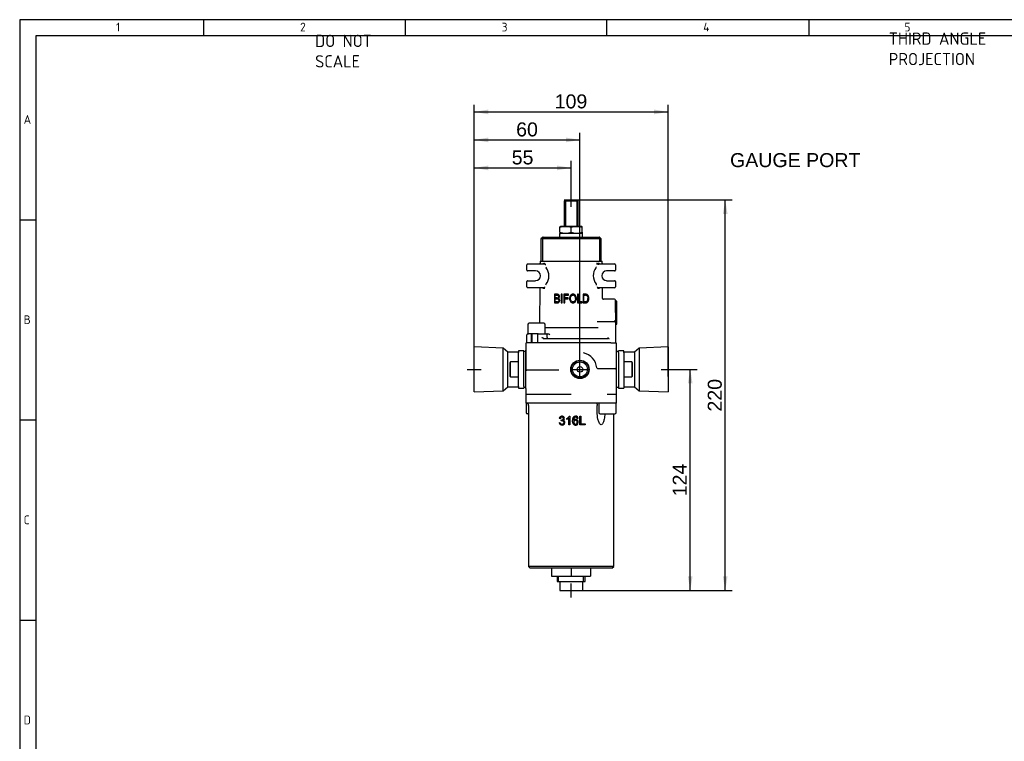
# Model space of a CAD drawing. Header units: millimetres. Extents: x 0 to 578, y 0 to 412.
# Tile 2 of 12: x 12 to 294, y 206 to 412. Entities that reach past the tile are written whole.
import ezdxf
from ezdxf.enums import TextEntityAlignment as Align

# ---------------------------------------------------------------- set-up
doc = ezdxf.new("R2010")
doc.units = ezdxf.units.MM
for name, color, linetype in [('01', 7, 'Continuous'), ('dimensions', 7, 'Continuous'), ('SH12-FR-AD', 7, 'Continuous')]:
    doc.layers.add(name, color=color, linetype=linetype)
doc.styles.add('SEACAD_Arial', font='arial.ttf')
doc.dimstyles.new('ISO', dxfattribs={"dimtxt": 4, "dimasz": 4, "dimexe": 2, "dimexo": 2, "dimgap": 1, "dimtad": 1, "dimdec": 0, "dimlfac": 1.972881, "dimtxsty": 'SEACAD_Arial', "dimblk1": '_SE_FILLED', "dimblk2": '_SE_FILLED', "dimsah": 1, "dimcen": 2, "dimadec": 0, "dimazin": 0, "dimtfac": 0.5, "dimtdec": 3, "dimtmove": 0, "dimatfit": 3, "dimfxl": 1, "dimarcsym": 0})

# ---------------------------------------------------------------- blocks, each defined once
blk = doc.blocks.new('SEANNOT_GROUP')
at = {"layer": 'dimensions', "color": 7, "linetype": 'Continuous', "style": 'SEACAD_Arial'}
blk.add_text('GAUGE PORT', height=4, dxfattribs=at).set_placement((215.42, 374.13), align=Align.TOP_LEFT)
blk = doc.blocks.new('SE2')
at = {"layer": 'SH12-FR-AD', "color": 7, "linetype": 'Continuous'}
for p, q in [((168.35, 360.76), (167.97, 360.38)), ((172.03, 360.38), (167.97, 360.38)), ((167.97, 360.38), (167.97, 353.2)), ((168.35, 360.76), (171.65, 360.76)), ((168.36, 360.76), (168.36, 353.2)), ((170, 360.73), (170, 360.78)), ((171.64, 360.76), (171.64, 353.2)), ((172.03, 360.38), (171.65, 360.76)), ((172.03, 353.2), (172.03, 360.38)), ((166.96, 353.2), (166.82, 353.12)), ((166.82, 352.84), (166.82, 353.12)), ((166.82, 351.54), (166.82, 352.84)), ((173.04, 353.2), (166.96, 353.2)), ((170, 351.54), (170, 352.84)), ((173.18, 353.12), (173.04, 353.2)), ((173.18, 352.84), (173.18, 353.12)), ((173.18, 351.54), (173.18, 352.84)), ((161.82, 350.04), (161.38, 349.6)), ((178.62, 349.6), (161.38, 349.6)), ((161.38, 349.6), (161.38, 343.27)), ((161.85, 349.6), (161.85, 343.27)), ((162, 350.11), (178, 350.11)), ((173.29, 351.18), (166.71, 351.18)), ((166.71, 351.18), (166.71, 350.11)), ((166.82, 351.54), (166.82, 351.26)), ((166.82, 351.26), (166.96, 351.18)), ((173.04, 351.18), (173.18, 351.26)), ((173.18, 351.54), (173.18, 351.26)), ((173.29, 350.11), (173.29, 351.18)), ((178.15, 349.6), (178.15, 343.27)), ((178.62, 349.6), (178.18, 350.04)), ((178.62, 343.27), (178.62, 349.6)), ((157.33, 340.73), (157.33, 342.26)), ((157.58, 342.51), (162.25, 342.51)), ((159.86, 340.48), (157.58, 340.48)), ((161.13, 343.27), (178.87, 343.27)), ((161.13, 343.27), (161.13, 342.73)), ((162.59, 342.26), (162.59, 342.27)), ((162.79, 342.25), (162.59, 342.26)), ((177.75, 342.51), (182.42, 342.51)), ((177.75, 342.51), (177.75, 342.26)), ((178.87, 342.73), (178.87, 343.27)), ((182.42, 340.48), (180.14, 340.48)), ((182.67, 342.26), (182.67, 340.73)), ((157.58, 337.69), (159.86, 337.69)), ((180.14, 337.69), (182.42, 337.69)), ((157.33, 335.92), (157.33, 337.44)), ((162.18, 335.67), (157.58, 335.67)), ((161.07, 335.67), (160.98, 325.53)), ((182.42, 335.67), (177.82, 335.67)), ((178.96, 332.62), (178.93, 335.67)), ((182.67, 337.44), (182.67, 335.92)), ((165.23, 333.81), (165.23, 331.36)), ((165.99, 333.81), (165.23, 333.81)), ((165.48, 332.79), (165.48, 333.53)), ((165.48, 333.53), (165.9, 333.53)), ((165.94, 332.79), (165.48, 332.79)), ((165.48, 331.64), (165.48, 332.51)), ((165.48, 332.51), (165.96, 332.51)), ((167.18, 333.81), (167.18, 331.36)), ((167.43, 333.81), (167.18, 333.81)), ((167.43, 331.36), (167.43, 333.81)), ((167.91, 333.81), (167.91, 331.36)), ((169.28, 333.81), (167.91, 333.81)), ((168.17, 332.76), (168.17, 333.53)), ((168.17, 333.53), (169.28, 333.53)), ((169.12, 332.76), (168.17, 332.76)), ((168.17, 331.36), (168.17, 332.47)), ((168.17, 332.47), (169.12, 332.47)), ((169.12, 332.47), (169.12, 332.76)), ((169.28, 333.53), (169.28, 333.81)), ((171.84, 333.81), (171.84, 331.36)), ((172.09, 333.81), (171.84, 333.81)), ((172.09, 331.64), (172.09, 333.81)), ((173.4, 333.81), (173.4, 331.36)), ((174.09, 333.81), (173.4, 333.81)), ((173.65, 331.64), (173.65, 333.53)), ((173.65, 333.53), (174.09, 333.53)), ((182.42, 332.37), (179.21, 332.37)), ((182.67, 328.57), (182.67, 332.12)), ((165.23, 331.36), (165.99, 331.36)), ((165.99, 331.64), (165.48, 331.64)), ((167.18, 331.36), (167.43, 331.36)), ((167.91, 331.36), (168.17, 331.36)), ((171.84, 331.36), (173.11, 331.36)), ((173.11, 331.64), (172.09, 331.64)), ((173.11, 331.36), (173.11, 331.64)), ((173.4, 331.36), (174.12, 331.36)), ((174.09, 331.64), (173.65, 331.64)), ((183.08, 331.86), (182.67, 331.86)), ((183.08, 325.27), (183.08, 331.86)), ((182.67, 328.57), (182.67, 325.78)), ((157.63, 325.12), (157.63, 322.68)), ((162.19, 325.53), (158.04, 325.53)), ((162.6, 322.68), (162.6, 325.12)), ((177.7, 324.26), (162.6, 324.26)), ((177.4, 326.04), (182.42, 326.04)), ((182.67, 325.78), (182.67, 325.27)), ((182.67, 325.27), (182.67, 320.46)), ((182.67, 325.27), (183.08, 325.27)), ((157.33, 319.95), (157.33, 322.23)), ((157.58, 322.49), (157.82, 322.49)), ((160.63, 322.49), (157.82, 322.49)), ((158.6, 322.49), (158.6, 319.95)), ((158.91, 319.95), (158.91, 322.49)), ((160.37, 322.23), (160.37, 319.95)), ((160.63, 322.49), (160.88, 322.49)), ((160.88, 322.49), (161.52, 322.49)), ((161.52, 322.49), (162.09, 322.49)), ((162.09, 322.49), (162.9, 322.49)), ((162.24, 321.22), (170, 321.22)), ((162.24, 320.97), (162.24, 321.22)), ((162.9, 322.49), (163.32, 322.49)), ((163.16, 321.47), (163.16, 322.23)), ((163.92, 322.23), (163.64, 322.39)), ((170, 321.22), (180.53, 321.22)), ((180.53, 321.47), (180.53, 321.22)), ((142.3, 305.91), (142.3, 318.79)), ((150.57, 318.43), (142.3, 318.79)), ((150.57, 306.27), (150.57, 318.43)), ((151.93, 317.29), (150.57, 318.43)), ((157.13, 312.35), (157.13, 319.95)), ((159.66, 319.95), (157.13, 319.95)), ((170, 319.95), (159.66, 319.95)), ((181.31, 319.95), (170, 319.95)), ((181.31, 319.95), (182.42, 319.95)), ((182.42, 319.95), (182.67, 319.95)), ((182.67, 320.46), (182.67, 319.95)), ((182.87, 319.95), (182.67, 319.95)), ((182.87, 319.95), (182.87, 317.91)), ((189.43, 318.43), (188.07, 317.29)), ((197.7, 318.79), (189.43, 318.43)), ((189.43, 318.43), (189.43, 306.27)), ((197.7, 318.79), (197.7, 305.91)), ((151.93, 307.41), (151.93, 317.29)), ((154.97, 317.29), (151.93, 317.29)), ((154.97, 317.67), (154.97, 317.21)), ((156.49, 317.67), (154.97, 317.67)), ((154.97, 314.53), (154.97, 317.21)), ((156.49, 317.21), (156.49, 317.67)), ((157.1, 317.42), (156.49, 317.42)), ((156.49, 314.53), (156.49, 317.21)), ((157.1, 317.33), (157.1, 317.8)), ((157.1, 314.64), (157.1, 317.33)), ((182.9, 317.8), (182.9, 317.41)), ((183.51, 317.42), (182.9, 317.42)), ((182.9, 317.41), (182.9, 317.21)), ((182.9, 317.21), (182.9, 317.14)), ((182.9, 317.14), (182.9, 314.53)), ((183.51, 317.21), (183.51, 317.67)), ((185.03, 317.67), (183.51, 317.67)), ((183.51, 317.21), (183.51, 314.53)), ((185.03, 317.21), (185.03, 317.67)), ((188.07, 317.29), (185.03, 317.29)), ((185.03, 317.21), (185.03, 314.53)), ((188.07, 317.29), (188.07, 307.41)), ((152.69, 314.5), (152.44, 314.25)), ((152.44, 314.25), (152.44, 310.45)), ((152.69, 310.2), (152.69, 314.5)), ((154.97, 314.5), (152.69, 314.5)), ((154.97, 310.17), (154.97, 314.53)), ((156.49, 310.17), (156.49, 314.53)), ((157.1, 312.35), (157.1, 314.64)), ((157.1, 312.13), (157.1, 312.35)), ((177.58, 312.6), (180.34, 312.6)), ((180.34, 312.6), (182.62, 312.6)), ((182.87, 312.35), (182.87, 305.25)), ((182.9, 314.53), (182.9, 312.73)), ((182.9, 312.73), (182.9, 312.57)), ((182.9, 312.57), (182.9, 312.52)), ((182.9, 312.52), (182.9, 312.35)), ((182.9, 312.35), (182.9, 310.06)), ((183.51, 314.53), (183.51, 310.17)), ((185.03, 314.53), (185.03, 310.17)), ((187.31, 314.5), (185.03, 314.5)), ((187.31, 314.5), (187.31, 310.2)), ((187.56, 314.25), (187.31, 314.5)), ((187.56, 310.45), (187.56, 314.25)), ((152.44, 310.45), (152.69, 310.2)), ((152.69, 310.2), (154.97, 310.2)), ((154.97, 307.49), (154.97, 310.17)), ((156.49, 307.49), (156.49, 310.17)), ((157.1, 311.97), (157.1, 312.13)), ((157.1, 310.17), (157.1, 311.97)), ((157.1, 307.56), (157.1, 310.17)), ((159.66, 312.1), (157.38, 312.1)), ((166.39, 312.1), (159.66, 312.1)), ((182.9, 310.06), (182.9, 307.37)), ((183.51, 310.17), (183.51, 307.49)), ((185.03, 310.2), (187.31, 310.2)), ((185.03, 310.17), (185.03, 307.49)), ((187.31, 310.2), (187.56, 310.45)), ((150.57, 306.27), (151.93, 307.41)), ((151.93, 307.41), (154.97, 307.41)), ((154.97, 307.49), (154.97, 307.03)), ((154.97, 307.03), (156.49, 307.03)), ((156.49, 307.49), (156.49, 307.03)), ((156.49, 307.28), (157.1, 307.28)), ((157.1, 307.48), (157.1, 307.56)), ((157.1, 307.29), (157.1, 307.48)), ((157.1, 306.9), (157.1, 307.29)), ((157.13, 305.25), (157.13, 306.79)), ((182.9, 307.37), (182.9, 306.9)), ((182.9, 307.28), (183.51, 307.28)), ((183.51, 307.49), (183.51, 307.03)), ((183.51, 307.03), (185.03, 307.03)), ((185.03, 307.49), (185.03, 307.03)), ((185.03, 307.41), (188.07, 307.41)), ((188.07, 307.41), (189.43, 306.27)), ((142.3, 305.91), (150.57, 306.27)), ((157.13, 302.72), (157.13, 305.25)), ((157.13, 305.25), (170, 305.25)), ((180.34, 305.25), (182.87, 305.25)), ((182.87, 305.25), (182.87, 302.72)), ((189.43, 306.27), (197.7, 305.91)), ((170, 302.72), (157.13, 302.72)), ((157.13, 302.53), (157.13, 300.08)), ((157.84, 302.01), (157.84, 256.09)), ((182.87, 302.72), (170, 302.72)), ((177.45, 300.18), (177.45, 302.01)), ((177.91, 302.53), (177.91, 300.08)), ((182.87, 300.08), (182.87, 302.53)), ((157.84, 299.68), (157.53, 299.68)), ((166.93, 298.27), (166.62, 298.33)), ((168.75, 298.05), (168.75, 298.35)), ((169.36, 298.42), (169.07, 298.21)), ((169.36, 296.48), (169.36, 298.42)), ((169.47, 298.97), (169.67, 298.97)), ((169.67, 298.97), (169.67, 296.48)), ((172.03, 298.35), (171.72, 298.33)), ((172.48, 296.48), (172.48, 298.96)), ((172.48, 298.96), (172.81, 298.96)), ((172.81, 298.96), (172.81, 296.77)), ((178.31, 299.68), (182.47, 299.68)), ((182.16, 256.09), (182.16, 299.68)), ((166.59, 297.13), (166.9, 297.17)), ((167.19, 297.65), (167.23, 297.92)), ((169.07, 298.21), (168.75, 298.05)), ((169.67, 296.48), (169.36, 296.48)), ((174.03, 296.48), (172.48, 296.48)), ((172.81, 296.77), (174.03, 296.77)), ((174.03, 296.77), (174.03, 296.48)), ((182.16, 256.09), (157.84, 256.09)), ((157.84, 256.09), (158.34, 255.58)), ((181.66, 255.58), (182.16, 256.09)), ((181.66, 255.58), (158.34, 255.58)), ((164.42, 255.58), (164.42, 253.3)), ((164.42, 253.3), (170, 253.3)), ((165.98, 253.3), (165.98, 251.78)), ((166.42, 251.78), (166.42, 253.3)), ((170, 255.58), (170, 253.3)), ((170, 253.3), (175.58, 253.3)), ((173.58, 251.78), (173.58, 253.3)), ((174.02, 251.78), (174.02, 253.3)), ((175.58, 255.58), (175.58, 253.3)), ((165.98, 251.78), (174.02, 251.78)), ((166.78, 251.78), (166.78, 249.24)), ((173.22, 251.78), (173.22, 249.24)), ((166.78, 249.24), (167.03, 249.24)), ((167.03, 249.24), (169.75, 249.24)), ((169.75, 249.24), (170.25, 249.24)), ((170.25, 249.24), (172.97, 249.24)), ((172.97, 249.24), (173.22, 249.24))]:
    blk.add_line(p, q, dxfattribs=at)
for centre, radius in [((172.53, 312.35), 2.62), ((172.53, 312.35), 2.5), ((170.4, 312.35), 0.0507), ((172.53, 312.35), 2.14), ((172.53, 312.35), 0.806), ((172.53, 312.35), 0.0253)]:
    blk.add_circle(centre, radius, dxfattribs=at)
for centre, radius, start, end in [((170, 360.76), 0.0253, 0, 180), ((168.41, 348.5), 4.62, 69.8737, 110.1263), ((171.59, 348.5), 4.62, 69.8737, 110.1263), ((162, 349.86), 0.253, 90, 135), ((168.41, 355.88), 4.62, 249.8737, 290.1263), ((171.59, 355.88), 4.62, 249.8737, 290.1263), ((178, 349.86), 0.253, 45, 90), ((157.58, 342.26), 0.253, 90, 180), ((157.58, 340.73), 0.253, 180, 270), ((159.86, 339.09), 1.39, 270, 90), ((110.44, 342.73), 50.69, 359.75, 0), ((162.51, 342.28), 0.556, 153.9989, 154.0128), ((162.5, 344.86), 2.59, 271.8908, 276.4571), ((163.45, 341.75), 0.666, 187.4517, 216.5217), ((159.86, 339.09), 3.8, 322.0718, 36.6772), ((180.14, 339.09), 3.8, 143.3228, 180), ((176.57, 341.75), 0.648, 323.0608, 352.9658), ((178.35, 342.67), 0.992, 181.3276, 199.2228), ((180.14, 339.09), 1.39, 90, 270), ((229.56, 342.73), 50.69, 180, 180.25), ((182.42, 342.26), 0.253, 0, 90), ((182.42, 340.73), 0.253, 270, 0), ((157.58, 337.44), 0.253, 90, 180), ((180.14, 339.09), 3.8, 180, 217.9282), ((182.42, 337.44), 0.253, 0, 90), ((157.58, 335.92), 0.253, 180, 270), ((163.37, 336.35), 0.651, 142.0964, 171.6013), ((176.62, 336.35), 0.657, 8.5384, 37.7639), ((182.42, 335.92), 0.253, 270, 0), ((165.97, 333.77), 0.973, 267.8766, 282.7787), ((166.08, 333.18), 0.586, 302.0845, 1.8511), ((170.99, 332.51), 1.42, 178.4413, 214.4589), ((170.54, 332.89), 0.669, 22.5111, 89.1167), ((169.89, 332.62), 1.37, 358.948, 22.8001), ((170.06, 332.52), 1.46, 325.8148, 2.5168), ((174.14, 332.5), 1.31, 74.7664, 91.9921), ((174.13, 332.57), 0.962, 71.4893, 92.5038), ((173.15, 332.56), 1.65, 340.1548, 1.353), ((179.21, 332.62), 0.253, 180.5, 270), ((182.42, 332.12), 0.253, 0, 90), ((166.03, 332.37), 0.728, 267.2713, 286.9787), ((170.53, 332.18), 0.852, 213.1899, 270.7839), ((170.56, 332.19), 0.86, 269.1634, 325.7232), ((158.04, 325.12), 0.405, 90, 180), ((162.19, 325.12), 0.405, 0, 90), ((182.42, 325.78), 0.253, 0, 90), ((157.58, 322.23), 0.253, 90, 180), ((157.82, 322.68), 0.193, 180, 270), ((160.63, 322.23), 0.253, 90, 180), ((162.41, 322.68), 0.193, 270, 0), ((162.9, 322.23), 0.253, 0, 90), ((163.41, 321.47), 0.253, 180, 270), ((163.27, 321.74), 0.746, 60.1695, 85.6616), ((156.87, 317.91), 0.253, 334.1581, 0), ((172.53, 312.35), 4.82, 5.7392, 77.717), ((183.13, 317.91), 0.253, 180, 205.8419), ((142.3, 312.35), 0.0253, 90, 270), ((157.38, 312.35), 0.253, 180, 270), ((177.58, 312.86), 0.253, 185.7392, 270), ((182.62, 312.35), 0.253, 0, 90), ((197.7, 312.35), 0.0253, 0, 90), ((197.7, 312.35), 0.0253, 270, 0), ((166.3, 293.23), 18.87, 89.532, 89.7436), ((156.87, 306.79), 0.253, 0, 25.8419), ((183.13, 306.79), 0.253, 154.1581, 180), ((157.13, 302.01), 0.71, 0, 90), ((157.32, 302.53), 0.193, 109.8796, 180), ((178.1, 302.53), 0.193, 90, 180), ((182.68, 302.53), 0.193, 0, 90), ((182.87, 302.01), 0.71, 90, 100.3191), ((157.53, 300.08), 0.405, 180, 270), ((167.4, 298.22), 0.784, 131.7804, 171.9241), ((167.37, 298.16), 0.809, 62.819, 127.9072), ((167.49, 298.22), 0.564, 136.5617, 174.6415), ((167.37, 298.28), 0.44, 48.2233, 132.0522), ((167.46, 298.31), 0.635, 31.441, 63.7494), ((167.52, 298.34), 0.573, 328.1037, 32.6902), ((168.15, 299.76), 1.54, 293.02, 328.9506), ((171.31, 298.17), 0.803, 52.4717, 139.9588), ((172.38, 297.81), 1.64, 161.2737, 181.6164), ((171.47, 298.09), 0.699, 127.727, 159.3419), ((171.3, 298.29), 0.426, 43.6645, 126.2337), ((171.14, 298.23), 0.588, 9.8921, 37.8884), ((171.33, 298.29), 0.701, 5.1699, 47.4585), ((178.31, 300.08), 0.405, 180, 270), ((182.47, 300.08), 0.405, 270, 0), ((167.34, 297.19), 0.754, 184.1713, 227.8607), ((167.39, 297.31), 0.873, 230.7507, 312.3724), ((167.58, 297.27), 0.687, 188.1421, 223.1469), ((167.39, 297.18), 0.491, 229.8581, 316.0658), ((167.29, 298.54), 0.619, 264.4101, 303.2325), ((167.52, 298.36), 0.587, 293.0141, 325.6856), ((167.64, 297.26), 0.578, 38.0267, 78.6261), ((167.38, 297.2), 0.515, 315.1123, 43.0743), ((167.48, 297.2), 0.741, 312.8491, 33.415), ((171.29, 297.25), 0.813, 220.8339, 299.894), ((171.33, 297.39), 0.698, 117.542, 147.9143), ((171.31, 297.31), 0.533, 136.8515, 182.5634), ((171.49, 297.28), 0.708, 179.8529, 205.0338), ((171.31, 297.18), 0.501, 203.8366, 237.1825), ((171.27, 297.34), 0.478, 43.4015, 136.5985), ((171.34, 297.38), 0.712, 43.1045, 117.8629), ((171.28, 297.13), 0.441, 235.8591, 319.7207), ((171.08, 297.26), 0.677, 322.1683, 37.6359), ((171.16, 297.28), 0.906, 305.6944, 40.1991), ((170, 249.24), 0.0253, 180, 0)]:
    blk.add_arc(centre, radius, start, end, dxfattribs=at)
for centre, major_axis, ratio, start_param, end_param in [((161.96, 342.76), (0, 0.253), 0.88148, 3.141593, 4.712389), ((161.86, 342.73), (-0.151, 0.204), 0.845639, 3.13645, 4.154116), ((162.25, 342.76), (0, 0.253), 0.849382, 3.141593, 4.712389), ((162.36, 342.73), (0.126, 0.22), 0.798544, 3.764375, 5.141813), ((178.04, 342.76), (0, 0.253), 0.88148, 1.570796, 3.141593), ((178.14, 342.73), (0.151, 0.204), 0.845639, 2.129069, 3.146735), ((161.89, 335.41), (0, -0.253), 0.883178, 1.56207, 3.141593), ((162.18, 335.41), (0, -0.253), 0.851583, 1.56207, 3.141593), ((177.82, 335.41), (0, -0.253), 0.851583, 3.141593, 4.721116), ((178.11, 335.41), (0, -0.253), 0.883178, 3.141593, 4.721116)]:
    blk.add_ellipse(centre, major_axis=major_axis, ratio=ratio, start_param=start_param, end_param=end_param, dxfattribs=at)
for points, knots in [([(162.59, 342.27), (162.59, 342.28), (162.58, 342.29), (162.58, 342.32), (162.57, 342.34), (162.55, 342.36), (162.53, 342.39), (162.49, 342.43), (162.45, 342.46), (162.4, 342.48), (162.38, 342.49), (162.36, 342.49)], [0, 0, 0, 0, 0.059042, 0.120141, 0.184106, 0.251647, 0.368665, 0.50142, 0.750737, 0.864104, 1, 1, 1, 1]), ([(177.36, 342.76), (177.36, 342.75), (177.36, 342.74), (177.36, 342.71), (177.37, 342.69), (177.39, 342.66), (177.41, 342.63), (177.45, 342.6), (177.52, 342.55), (177.6, 342.52), (177.69, 342.51), (177.73, 342.51), (177.75, 342.51)], [0, 0, 0, 0, 0.04592, 0.093233, 0.142705, 0.195015, 0.250743, 0.364738, 0.500348, 0.7495, 0.873994, 1, 1, 1, 1]), ([(162.18, 335.67), (162.19, 335.67), (162.21, 335.67), (162.25, 335.67), (162.29, 335.68), (162.33, 335.7), (162.39, 335.72), (162.43, 335.76), (162.47, 335.79), (162.5, 335.84), (162.51, 335.88), (162.52, 335.91), (162.52, 335.92)], [0, 0, 0, 0, 0.083121, 0.166561, 0.250319, 0.376867, 0.499994, 0.63596, 0.750178, 0.841284, 0.923524, 1, 1, 1, 1]), ([(177.48, 335.92), (177.48, 335.91), (177.48, 335.89), (177.49, 335.87), (177.5, 335.85), (177.51, 335.82), (177.53, 335.79), (177.57, 335.75), (177.63, 335.71), (177.7, 335.68), (177.77, 335.67), (177.8, 335.67), (177.82, 335.67)], [0, 0, 0, 0, 0.045722, 0.093031, 0.142711, 0.19544, 0.251789, 0.365766, 0.50149, 0.750655, 0.874894, 1, 1, 1, 1]), ([(165.9, 333.53), (165.96, 333.53), (166.02, 333.53), (166.13, 333.51), (166.19, 333.51), (166.3, 333.45), (166.34, 333.4), (166.39, 333.32), (166.4, 333.29), (166.41, 333.22), (166.41, 333.19), (166.41, 333.16)], [0, 0, 0, 0, 0.25, 0.25, 0.5, 0.5, 0.75, 0.75, 0.875, 0.875, 1, 1, 1, 1]), ([(165.96, 332.51), (166.02, 332.51), (166.08, 332.5), (166.17, 332.49), (166.2, 332.48), (166.26, 332.46), (166.29, 332.45), (166.37, 332.39), (166.41, 332.34), (166.45, 332.25), (166.46, 332.21), (166.47, 332.15), (166.47, 332.11), (166.47, 332.08)], [0, 0, 0, 0, 0.25, 0.25, 0.375, 0.375, 0.5, 0.5, 0.75, 0.75, 0.875, 0.875, 1, 1, 1, 1]), ([(166.67, 333.2), (166.66, 333.24), (166.66, 333.29), (166.64, 333.38), (166.63, 333.42), (166.59, 333.5), (166.57, 333.54), (166.52, 333.61), (166.49, 333.65), (166.43, 333.7), (166.39, 333.73), (166.32, 333.77), (166.28, 333.78), (166.16, 333.81), (166.07, 333.81), (165.99, 333.81)], [0, 0, 0, 0, 0.125, 0.125, 0.25, 0.25, 0.375, 0.375, 0.5, 0.5, 0.625, 0.625, 0.75, 0.75, 1, 1, 1, 1]), ([(165.99, 331.36), (166.08, 331.36), (166.17, 331.36), (166.31, 331.4), (166.36, 331.41), (166.44, 331.46), (166.48, 331.49), (166.55, 331.55), (166.59, 331.59), (166.64, 331.68), (166.66, 331.73), (166.7, 331.82), (166.71, 331.87), (166.73, 331.97), (166.73, 332.03), (166.73, 332.08)], [0, 0, 0, 0, 0.25, 0.25, 0.375, 0.375, 0.5, 0.5, 0.625, 0.625, 0.75, 0.75, 0.875, 0.875, 1, 1, 1, 1]), ([(166.41, 333.16), (166.41, 333.12), (166.41, 333.08), (166.39, 333.01), (166.38, 332.97), (166.34, 332.91), (166.31, 332.88), (166.27, 332.85), (166.25, 332.84), (166.22, 332.83), (166.2, 332.82), (166.19, 332.82)], [0, 0, 0, 0, 0.25, 0.25, 0.5, 0.5, 0.75, 0.75, 0.875, 0.875, 1, 1, 1, 1]), ([(166.47, 332.08), (166.47, 332.03), (166.47, 331.99), (166.45, 331.91), (166.44, 331.87), (166.4, 331.79), (166.37, 331.76), (166.33, 331.72), (166.31, 331.71), (166.28, 331.69), (166.26, 331.68), (166.24, 331.68)], [0, 0, 0, 0, 0.25, 0.25, 0.5, 0.5, 0.75, 0.75, 0.875, 0.875, 1, 1, 1, 1]), ([(166.73, 332.08), (166.73, 332.14), (166.72, 332.2), (166.7, 332.33), (166.68, 332.39), (166.62, 332.5), (166.58, 332.55), (166.52, 332.61), (166.5, 332.63), (166.44, 332.66), (166.42, 332.67), (166.39, 332.68)], [0, 0, 0, 0, 0.25, 0.25, 0.5, 0.5, 0.75, 0.75, 0.875, 0.875, 1, 1, 1, 1]), ([(170.54, 333.85), (170.51, 333.85), (170.47, 333.84), (170.39, 333.84), (170.36, 333.83), (170.25, 333.8), (170.17, 333.77), (170.04, 333.7), (169.98, 333.65), (169.87, 333.54), (169.82, 333.49), (169.74, 333.36), (169.71, 333.29), (169.65, 333.15), (169.63, 333.08), (169.6, 332.93), (169.59, 332.85), (169.57, 332.7), (169.57, 332.63), (169.57, 332.55)], [0, 0, 0, 0, 0.0625, 0.0625, 0.125, 0.125, 0.25, 0.25, 0.375, 0.375, 0.5, 0.5, 0.625, 0.625, 0.75, 0.75, 0.875, 0.875, 1, 1, 1, 1]), ([(169.82, 332.55), (169.83, 332.61), (169.83, 332.67), (169.84, 332.78), (169.84, 332.84), (169.86, 332.96), (169.88, 333.01), (169.91, 333.12), (169.94, 333.18), (170, 333.28), (170.03, 333.32), (170.12, 333.41), (170.16, 333.44), (170.26, 333.5), (170.32, 333.52), (170.4, 333.55), (170.43, 333.55), (170.49, 333.56), (170.52, 333.56), (170.55, 333.56)], [0, 0, 0, 0, 0.125, 0.125, 0.25, 0.25, 0.375, 0.375, 0.5, 0.5, 0.625, 0.625, 0.75, 0.75, 0.875, 0.875, 0.9375, 0.9375, 1, 1, 1, 1]), ([(170.54, 331.61), (170.51, 331.61), (170.49, 331.61), (170.43, 331.62), (170.4, 331.63), (170.33, 331.65), (170.27, 331.67), (170.13, 331.75), (170.05, 331.83), (169.96, 331.96), (169.93, 332.01), (169.89, 332.12), (169.87, 332.17), (169.85, 332.27), (169.84, 332.33), (169.83, 332.44), (169.83, 332.49), (169.82, 332.55)], [0, 0, 0, 0, 0.0625, 0.0625, 0.125, 0.125, 0.25, 0.25, 0.5, 0.5, 0.625, 0.625, 0.75, 0.75, 0.875, 0.875, 1, 1, 1, 1]), ([(171.52, 332.58), (171.52, 332.66), (171.51, 332.73), (171.5, 332.88), (171.48, 332.95), (171.43, 333.17), (171.37, 333.31), (171.25, 333.49), (171.2, 333.55), (171.1, 333.65), (171.04, 333.7), (170.91, 333.77), (170.84, 333.8), (170.73, 333.83), (170.69, 333.83), (170.62, 333.84), (170.58, 333.85), (170.54, 333.85)], [0, 0, 0, 0, 0.125, 0.125, 0.25, 0.25, 0.5, 0.5, 0.625, 0.625, 0.75, 0.75, 0.875, 0.875, 0.9375, 0.9375, 1, 1, 1, 1]), ([(171.26, 332.59), (171.26, 332.53), (171.26, 332.48), (171.25, 332.36), (171.24, 332.31), (171.21, 332.14), (171.17, 332.03), (171.08, 331.89), (171.04, 331.84), (170.96, 331.76), (170.92, 331.73), (170.82, 331.67), (170.77, 331.65), (170.68, 331.63), (170.65, 331.62), (170.6, 331.61), (170.57, 331.61), (170.54, 331.61)], [0, 0, 0, 0, 0.125, 0.125, 0.25, 0.25, 0.5, 0.5, 0.625, 0.625, 0.75, 0.75, 0.875, 0.875, 0.9375, 0.9375, 1, 1, 1, 1]), ([(174.12, 331.36), (174.19, 331.36), (174.26, 331.36), (174.4, 331.38), (174.46, 331.4), (174.59, 331.46), (174.65, 331.49), (174.76, 331.59), (174.8, 331.65), (174.92, 331.84), (174.98, 331.98), (175.03, 332.21), (175.04, 332.29), (175.05, 332.44), (175.06, 332.52), (175.06, 332.6)], [0, 0, 0, 0, 0.125, 0.125, 0.25, 0.25, 0.375, 0.375, 0.5, 0.5, 0.75, 0.75, 0.875, 0.875, 1, 1, 1, 1]), ([(174.43, 333.48), (174.45, 333.47), (174.47, 333.46), (174.5, 333.44), (174.52, 333.43), (174.56, 333.39), (174.59, 333.36), (174.64, 333.3), (174.66, 333.26), (174.7, 333.19), (174.72, 333.15), (174.76, 333.03), (174.78, 332.95), (174.8, 332.78), (174.8, 332.69), (174.8, 332.6)], [0, 0, 0, 0, 0.0625, 0.0625, 0.125, 0.125, 0.25, 0.25, 0.375, 0.375, 0.5, 0.5, 0.75, 0.75, 1, 1, 1, 1]), ([(175.06, 332.6), (175.06, 332.66), (175.06, 332.72), (175.05, 332.84), (175.04, 332.9), (175.02, 333.02), (175.01, 333.07), (174.98, 333.19), (174.96, 333.25), (174.91, 333.36), (174.89, 333.41), (174.83, 333.51), (174.79, 333.55), (174.72, 333.63), (174.67, 333.67), (174.61, 333.71), (174.58, 333.73), (174.53, 333.75), (174.51, 333.76), (174.48, 333.77)], [0, 0, 0, 0, 0.125, 0.125, 0.25, 0.25, 0.375, 0.375, 0.5, 0.5, 0.625, 0.625, 0.75, 0.75, 0.875, 0.875, 0.9375, 0.9375, 1, 1, 1, 1]), ([(174.7, 332), (174.69, 331.97), (174.68, 331.94), (174.65, 331.88), (174.63, 331.85), (174.56, 331.78), (174.51, 331.74), (174.34, 331.66), (174.22, 331.65), (174.09, 331.64)], [0, 0, 0, 0, 0.125, 0.125, 0.25, 0.25, 0.5, 0.5, 1, 1, 1, 1]), ([(182.42, 326.29), (182.43, 326.29), (182.44, 326.29), (182.47, 326.28), (182.49, 326.27), (182.52, 326.25), (182.56, 326.2), (182.6, 326.14), (182.63, 326.06), (182.65, 325.98), (182.66, 325.91), (182.67, 325.85), (182.67, 325.81), (182.67, 325.78)], [0, 0, 0, 0, 0.035618, 0.072668, 0.112237, 0.15522, 0.258017, 0.385254, 0.520442, 0.68589, 0.792328, 0.878359, 1, 1, 1, 1]), ([(162.24, 321.22), (162.1, 321.22), (161.96, 321.25), (161.81, 321.32), (161.77, 321.35), (161.72, 321.41), (161.7, 321.44), (161.7, 321.47)], [0, 0, 0, 0, 0.5, 0.5, 0.75, 0.75, 1, 1, 1, 1]), ([(180.9, 320.97), (180.9, 320.97), (180.9, 320.99), (180.89, 321.02), (180.89, 321.04), (180.87, 321.06), (180.85, 321.09), (180.82, 321.13), (180.75, 321.18), (180.67, 321.2), (180.59, 321.22), (180.55, 321.22), (180.53, 321.22)], [0, 0, 0, 0, 0.047557, 0.096001, 0.145903, 0.197783, 0.252101, 0.368602, 0.501785, 0.750766, 0.861726, 1, 1, 1, 1]), ([(177.35, 302.66), (177.36, 302.63), (177.37, 302.58), (177.39, 302.47), (177.41, 302.4), (177.43, 302.27), (177.44, 302.22), (177.45, 302.12), (177.45, 302.06), (177.45, 302.01)], [0.2795618, 0.2795618, 0.2795618, 0.2795618, 0.5, 0.5, 0.75, 0.75, 0.875, 0.875, 1, 1, 1, 1]), ([(167.63, 298.02), (167.67, 298.05), (167.71, 298.09), (167.77, 298.19), (167.78, 298.25), (167.78, 298.36), (167.78, 298.42), (167.74, 298.52), (167.71, 298.57), (167.67, 298.61)], [0, 0, 0, 0, 0.25, 0.25, 0.5, 0.5, 0.75, 0.75, 1, 1, 1, 1]), ([(170.67, 296.72), (170.61, 296.78), (170.57, 296.86), (170.51, 297.02), (170.48, 297.1), (170.44, 297.36), (170.43, 297.53), (170.43, 297.87), (170.45, 298.05), (170.51, 298.3), (170.53, 298.38), (170.6, 298.54), (170.64, 298.62), (170.7, 298.69)], [0, 0, 0, 0, 0.125, 0.125, 0.25, 0.25, 0.5, 0.5, 0.75, 0.75, 0.875, 0.875, 1, 1, 1, 1]), ([(179.61, 299.68), (179.59, 299.15), (179.54, 298.63), (179.38, 297.79), (179.29, 297.46), (179.11, 297.01), (179.03, 296.87), (178.85, 296.64), (178.73, 296.55), (178.48, 296.55), (178.36, 296.63), (178.16, 296.86), (178.07, 297), (177.86, 297.45), (177.76, 297.78), (177.52, 298.79), (177.45, 299.48), (177.45, 300.18)], [0.0603933, 0.0603933, 0.0603933, 0.0603933, 0.25, 0.25, 0.375, 0.375, 0.4375, 0.4375, 0.5, 0.5, 0.5625, 0.5625, 0.625, 0.625, 0.75, 0.75, 1, 1, 1, 1]), ([(167.76, 297.55), (167.72, 297.59), (167.68, 297.62), (167.59, 297.66), (167.54, 297.68), (167.44, 297.69), (167.39, 297.69), (167.29, 297.68), (167.24, 297.67), (167.19, 297.65)], [0, 0, 0, 0, 0.25, 0.25, 0.5, 0.5, 0.75, 0.75, 1, 1, 1, 1])]:
    blk.add_open_spline(points, degree=3, knots=knots, dxfattribs=at)
blk.add_open_spline([(177.35, 302.72), (177.35, 302.72), (177.35, 302.71), (177.35, 302.7)], degree=3, dxfattribs=at)
blk = doc.blocks.new('DMBLK182')
at = {"layer": 'dimensions', "linetype": 'Continuous'}
for points in [[(146.3, 370.57), (142.3, 369.9), (146.3, 369.23)], [(166, 370.57), (166, 369.23), (170, 369.9)]]:
    blk.add_hatch(color=7, dxfattribs=at).paths.add_polyline_path(points)
at = {"layer": 'dimensions', "color": 7, "linetype": 'Continuous'}
for p, q in [((142.3, 314.35), (142.3, 371.9)), ((170, 362.76), (170, 371.9)), ((142.3, 369.9), (170, 369.9)), ((168, 360.76), (172, 360.76)), ((170, 358.76), (170, 362.76)), ((140.3, 312.35), (144.3, 312.35)), ((142.3, 310.35), (142.3, 314.35))]:
    blk.add_line(p, q, dxfattribs=at)
at = {"layer": 'dimensions', "color": 7, "linetype": 'Continuous', "style": 'SEACAD_Arial'}
blk.add_text('55', height=4, dxfattribs=at).set_placement((153.02, 374.9), align=Align.TOP_LEFT)
blk = doc.blocks.new('_SE_FILLED')
at = {"color": 0}
blk.add_line((0, 0), (-1, 0), dxfattribs=at)
blk.add_solid([(0, 0), (-1, -0.1665), (-1, 0.1665), (0, 0)], dxfattribs=at)
blk = doc.blocks.new('DMBLK183')
at = {"layer": 'dimensions', "linetype": 'Continuous'}
for points in [[(146.3, 378.57), (142.3, 377.9), (146.3, 377.23)], [(168.53, 378.57), (168.53, 377.23), (172.53, 377.9)]]:
    blk.add_hatch(color=7, dxfattribs=at).paths.add_polyline_path(points)
at = {"layer": 'dimensions', "color": 7, "linetype": 'Continuous'}
for p, q in [((142.3, 314.35), (142.3, 379.9)), ((172.53, 314.35), (172.53, 379.9)), ((142.3, 377.9), (172.53, 377.9)), ((140.3, 312.35), (144.3, 312.35)), ((142.3, 310.35), (142.3, 314.35)), ((170.53, 312.35), (174.53, 312.35)), ((172.53, 310.35), (172.53, 314.35))]:
    blk.add_line(p, q, dxfattribs=at)
at = {"layer": 'dimensions', "color": 7, "linetype": 'Continuous', "style": 'SEACAD_Arial'}
blk.add_text('60', height=4, dxfattribs=at).set_placement((154.29, 382.9), align=Align.TOP_LEFT)
blk = doc.blocks.new('DMBLK184')
at = {"layer": 'dimensions', "linetype": 'Continuous'}
for points in [[(146.3, 386.57), (142.3, 385.9), (146.3, 385.23)], [(193.7, 386.57), (193.7, 385.23), (197.7, 385.9)]]:
    blk.add_hatch(color=7, dxfattribs=at).paths.add_polyline_path(points)
at = {"layer": 'dimensions', "color": 7, "linetype": 'Continuous'}
for p, q in [((142.3, 314.35), (142.3, 387.9)), ((142.3, 385.9), (197.7, 385.9)), ((197.7, 314.35), (197.7, 387.9)), ((140.3, 312.35), (144.3, 312.35)), ((142.3, 310.35), (142.3, 314.35)), ((195.7, 312.35), (199.7, 312.35)), ((197.7, 310.35), (197.7, 314.35))]:
    blk.add_line(p, q, dxfattribs=at)
at = {"layer": 'dimensions', "color": 7, "linetype": 'Continuous', "style": 'SEACAD_Arial'}
blk.add_text('109', height=4, dxfattribs=at).set_placement((165.3, 390.9), align=Align.TOP_LEFT)
blk = doc.blocks.new('DMBLK185')
at = {"layer": 'dimensions', "linetype": 'Continuous'}
for points in [[(204.71, 308.35), (204.04, 312.35), (203.37, 308.35)], [(204.71, 253.24), (203.37, 253.24), (204.04, 249.24)]]:
    blk.add_hatch(color=7, dxfattribs=at).paths.add_polyline_path(points)
at = {"layer": 'dimensions', "color": 7, "linetype": 'Continuous'}
for p, q in [((195.7, 312.35), (199.7, 312.35)), ((197.7, 310.35), (197.7, 314.35)), ((199.7, 312.35), (206.04, 312.35)), ((204.04, 249.24), (204.04, 312.35)), ((170, 247.24), (170, 251.24)), ((168, 249.24), (172, 249.24)), ((172, 249.24), (206.04, 249.24))]:
    blk.add_line(p, q, dxfattribs=at)
at = {"layer": 'dimensions', "color": 7, "linetype": 'Continuous', "style": 'SEACAD_Arial'}
blk.add_text('124', height=4, rotation=90, dxfattribs=at).set_placement((199.04, 276.1), align=Align.TOP_LEFT)
blk = doc.blocks.new('DMBLK186')
at = {"layer": 'dimensions', "linetype": 'Continuous'}
for points in [[(214.71, 356.76), (214.04, 360.76), (213.37, 356.76)], [(214.71, 253.24), (213.37, 253.24), (214.04, 249.24)]]:
    blk.add_hatch(color=7, dxfattribs=at).paths.add_polyline_path(points)
at = {"layer": 'dimensions', "color": 7, "linetype": 'Continuous'}
for p, q in [((168, 360.76), (172, 360.76)), ((170, 358.76), (170, 362.76)), ((172, 360.76), (216.04, 360.76)), ((214.04, 249.24), (214.04, 360.76)), ((170, 247.24), (170, 251.24)), ((168, 249.24), (172, 249.24)), ((172, 249.24), (216.04, 249.24))]:
    blk.add_line(p, q, dxfattribs=at)
at = {"layer": 'dimensions', "color": 7, "linetype": 'Continuous', "style": 'SEACAD_Arial'}
blk.add_text('220', height=4, rotation=90, dxfattribs=at).set_placement((209.04, 300.3), align=Align.TOP_LEFT)

msp = doc.modelspace()

# ---------------------------------------------------------------- linework, layer by layer
at = {"layer": '01', "color": 7}
for p, q in [((578.42, 412.24), (12.42, 412.24)), ((12.42, 412.24), (12.42, 12)), ((65.02, 407.65), (65.02, 412.24)), ((122.62, 412.24), (122.62, 407.65)), ((180.22, 407.65), (180.22, 412.24)), ((237.89, 412.24), (237.89, 407.65)), ((17.01, 407.65), (17.01, 16.59)), ((573.83, 407.65), (17.01, 407.65)), ((12.42, 355.06), (17.01, 355.06)), ((17.01, 297.89), (12.42, 297.89)), ((12.42, 240.71), (17.01, 240.71))]:
    msp.add_line(p, q, dxfattribs=at)

# ---------------------------------------------------------------- block references
at = {"layer": 'dimensions'}
for name in ['SEANNOT_GROUP', 'SE2']:
    msp.add_blockref(name, (0, 0), dxfattribs=at)

# ---------------------------------------------------------------- texts
at = {"layer": '01', "attachment_point": 7}
for s, insert, char_height, width in [('{\\fSolid Edge ISO|b0||i0||c0|p34;\\C7;\\H2.5;\\W1.;1}', (39.95, 408.88), 2.5, 1.9331), ('{\\fSolid Edge ISO|b0||i0||c0|p34;\\C7;\\H2.5;\\W1.;2}', (92.55, 408.88), 2.5, 1.9331), ('{\\fSolid Edge ISO|b0||i0||c0|p34;\\C7;\\H2.5;\\W1.;3}', (150.15, 408.88), 2.5, 1.9331), ('{\\fSolid Edge ISO|b0||i0||c0|p34;\\C7;\\H2.5;\\W1.;4}', (207.75, 408.88), 2.5, 1.9331), ('{\\fSolid Edge ISO|b0||i0||c0|p34;\\C7;\\H2.5;\\W1.;5}', (265.24, 408.88), 2.5, 2.0442), ('{\\fSolid Edge ISO|b0||i0||c0|p34;\\C7;\\H3.5;\\W1.;THIRD ANGLE PROJECTION}', (260.76, 399.25), 3.5, 42.0138), ('{\\fSolid Edge ISO|b0||i0||c0|p34;\\C7;\\H3.5;\\W1.;DO NOT SCALE}', (96.84, 398.59), 3.5, 22.9164), ('{\\fSolid Edge ISO|b0||i0||c0|p34;\\C7;\\H2.5;\\W1.;A}', (13.55, 382.48), 2.5, 2.3089), ('{\\fSolid Edge ISO|b0||i0||c0|p34;\\C7;\\H2.5;\\W1.;B}', (13.55, 325.3), 2.5, 2.3089), ('{\\fSolid Edge ISO|b0||i0||c0|p34;\\C7;\\H2.5;\\W1.;C}', (13.55, 268.13), 2.5, 2.47), ('{\\fSolid Edge ISO|b0||i0||c0|p34;\\C7;\\H2.5;\\W1.;D}', (13.55, 210.95), 2.5, 1.6305)]:
    msp.add_mtext(s, dxfattribs=dict(at, insert=insert, char_height=char_height, width=width))

# ---------------------------------------------------------------- dimensions: what is measured, and where the dimension line sits
at = {"layer": 'dimensions', "color": 7, "linetype": 'Continuous'}
for base, p1, p2, angle, picture, middle, dimtype in [((142.3, 385.9), (142.3, 312.35), (197.7, 312.35), 0, 'DMBLK184', (170, 385.9), 161), ((142.3, 377.9), (142.3, 312.35), (172.53, 312.35), 0, 'DMBLK183', (157.42, 377.9), 161), ((214.04, 249.24), (170, 249.24), (170, 360.76), 90, 'DMBLK186', (214.04, 305), 161), ((204.04, 312.35), (170, 249.24), (197.7, 312.35), 90, 'DMBLK185', (204.04, 280.8), 160)]:
    dim = msp.add_linear_dim(base=base, p1=p1, p2=p2, angle=angle, text='\\A1;<>', dimstyle='ISO', dxfattribs=at)
    dim.commit()
    dim.dimension.update_dxf_attribs({"geometry": picture, "text_midpoint": middle, "dimtype": dimtype})
dim = msp.add_linear_dim(base=(170, 369.9), p1=(142.3, 312.35), p2=(170, 360.76), text='\\A1;<>', dimstyle='ISO', dxfattribs=at)
dim.commit()
dim.dimension.update_dxf_attribs({"geometry": 'DMBLK182', "text_midpoint": (156.15, 369.9), "dimtype": 160})

doc.saveas('drawing.dxf')
